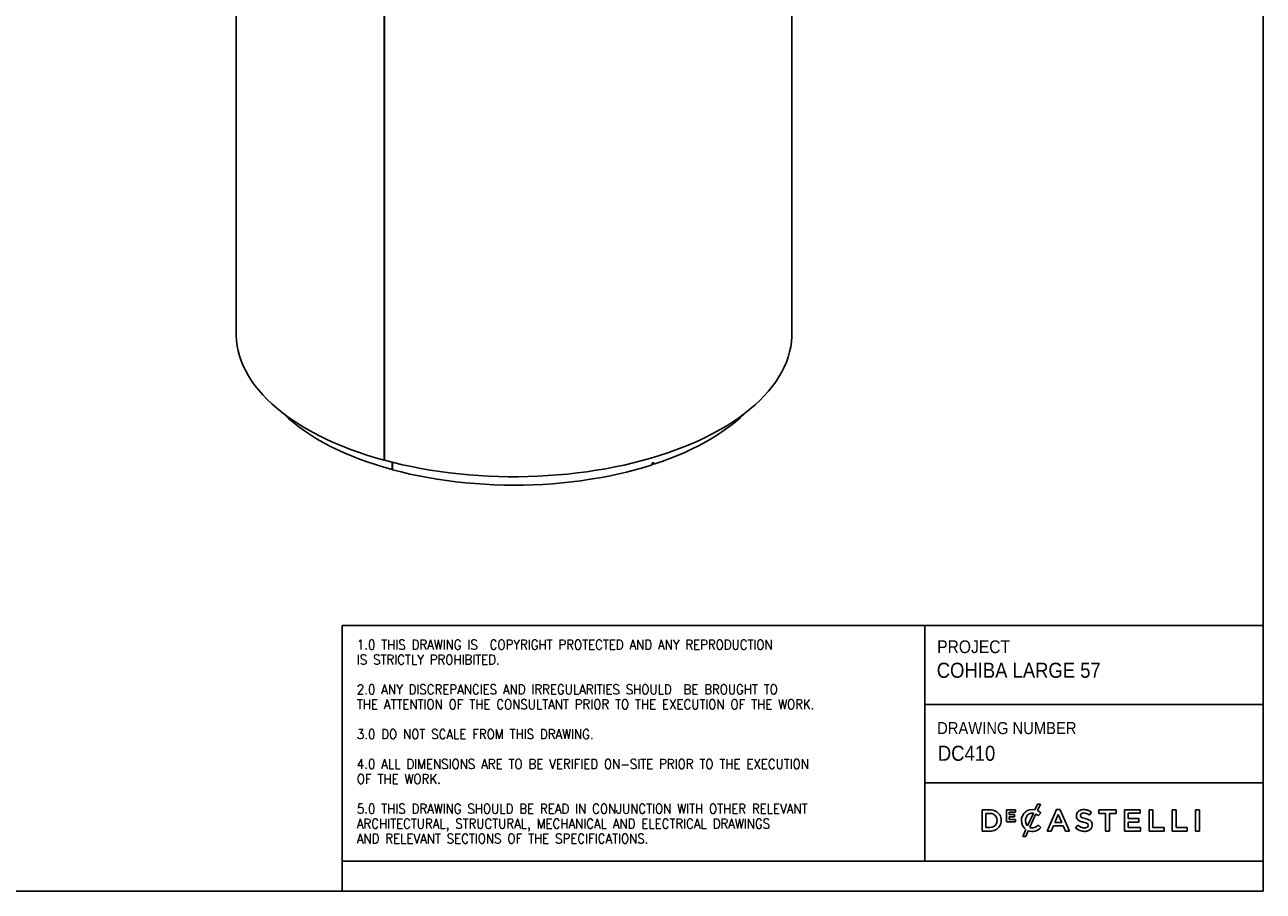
# Model space of a CAD drawing. Header units: millimetres. Extents: x 274 to 3554, y 169 to 2465.
# Tile 2 of 3: x 1914 to 3554, y 169 to 1317. Entities that reach past the tile are written whole.
import ezdxf

# ---------------------------------------------------------------- set-up
doc = ezdxf.new("R2010")
doc.units = ezdxf.units.MM
doc.header["$LTSCALE"] = 8
doc.linetypes.add('SLD-Solido', pattern=[0])
doc.layers.add('NOTE', color=3, linetype='SLD-Solido')
doc.layers.add('SCHIZZI', color=9, linetype='Continuous')
doc.styles.add('SLDTEXTSTYLE0', font='GOTHIC.TTF', dxfattribs={"width": 0.913})
doc.styles.add('SLDTEXTSTYLE1', font='romans__.ttf', dxfattribs={"width": 0.893})

msp = doc.modelspace()

# ---------------------------------------------------------------- linework, layer by layer
for p, q in [((2194.23, 1535.89), (2194.23, 907.3)), ((2930.23, 907.3), (2930.23, 1535.89)), ((2390.2, 1368.34), (2390.2, 739.75)), ((2390.78, 1368.18), (2390.78, 739.59)), ((2390.2, 739.75), (2390.78, 740.33)), ((2401.01, 736.92), (2401.01, 727.15)), ((2401.01, 727.15), (2401.13, 727.27)), ((2401.13, 727.12), (2401.13, 736.89)), ((2745.02, 735.82), (2745.02, 733.54)), ((2745.85, 735.43), (2745.85, 736.09)), ((2747.28, 734.27), (2745.85, 735.43)), ((2747.28, 734.27), (2747.28, 736.56))]:
    msp.add_line(p, q)
at = {"flags": 128}
for points in [[(2390.2, 739.75), (2378.7, 743.02), (2367.43, 746.5), (2356.42, 750.18), (2345.66, 754.06), (2335.18, 758.14), (2324.99, 762.41), (2315.11, 766.86), (2305.54, 771.49), (2296.29, 776.29), (2287.38, 781.27), (2278.83, 786.4), (2270.63, 791.68), (2262.81, 797.11), (2255.36, 802.69), (2248.31, 808.39), (2241.66, 814.23), (2235.42, 820.18), (2229.59, 826.24), (2224.18, 832.4), (2219.21, 838.66), (2214.67, 845.01), (2210.58, 851.44), (2206.93, 857.94), (2203.74, 864.5), (2201, 871.11), (2198.73, 877.77), (2196.91, 884.47), (2195.56, 891.2), (2194.68, 897.95), (2194.27, 904.71), (2194.23, 907.3)], [(2930.23, 907.3), (2930.15, 903.29), (2929.64, 896.53), (2928.66, 889.79), (2927.21, 883.07), (2925.3, 876.37), (2922.93, 869.72), (2920.1, 863.12), (2916.81, 856.57), (2913.07, 850.08), (2908.88, 843.67), (2904.25, 837.34), (2899.19, 831.1), (2893.69, 824.96), (2887.78, 818.92), (2881.45, 812.99), (2874.71, 807.19), (2867.58, 801.51), (2860.05, 795.96), (2852.15, 790.56), (2843.88, 785.31), (2835.25, 780.21), (2826.27, 775.27), (2816.95, 770.51), (2807.31, 765.91), (2797.36, 761.5), (2787.11, 757.27), (2776.57, 753.23), (2765.76, 749.39), (2754.69, 745.75), (2743.38, 742.32), (2731.83, 739.09), (2720.07, 736.08), (2708.11, 733.29), (2695.96, 730.72), (2683.64, 728.38), (2671.17, 726.26), (2658.56, 724.37), (2645.82, 722.72), (2632.98, 721.3), (2620.05, 720.12), (2607.05, 719.18), (2593.99, 718.47), (2580.88, 718.01), (2567.76, 717.79), (2554.62, 717.81), (2541.5, 718.07), (2528.4, 718.57), (2515.35, 719.31), (2502.36, 720.29), (2489.44, 721.51), (2476.61, 722.97), (2463.9, 724.66), (2451.31, 726.58), (2438.86, 728.73), (2426.56, 731.12), (2414.44, 733.72), (2402.51, 736.55), (2390.78, 739.59)], [(2401.01, 727.15), (2389.75, 730.36), (2378.72, 733.77), (2367.95, 737.4), (2357.46, 741.23), (2347.24, 745.25), (2337.32, 749.47), (2327.72, 753.88), (2318.44, 758.47), (2309.5, 763.24), (2300.91, 768.17), (2292.68, 773.26), (2284.83, 778.51), (2277.36, 783.9), (2270.29, 789.44), (2263.62, 795.11), (2257.37, 800.9), (2256.19, 802.05)], [(2868.28, 802.05), (2867.96, 801.74), (2861.77, 795.93), (2855.16, 790.24), (2848.14, 784.69), (2840.73, 779.27), (2832.93, 774), (2824.75, 768.88), (2816.21, 763.93), (2807.32, 759.14), (2798.08, 754.52), (2788.52, 750.09), (2778.65, 745.84), (2768.47, 741.78), (2758.01, 737.93), (2747.28, 734.27)], [(2745.02, 733.54), (2733.98, 730.14), (2722.7, 726.95), (2711.2, 723.98), (2699.49, 721.23), (2687.59, 718.71), (2675.52, 716.42), (2663.29, 714.37), (2650.92, 712.55), (2638.43, 710.96), (2625.83, 709.62), (2613.15, 708.52), (2600.39, 707.67), (2587.58, 707.06), (2574.73, 706.7), (2561.87, 706.58), (2549.01, 706.71), (2536.17, 707.09), (2523.36, 707.71), (2510.6, 708.58), (2497.92, 709.69), (2485.33, 711.05), (2472.84, 712.64), (2460.48, 714.48), (2448.26, 716.55), (2436.2, 718.85), (2424.31, 721.38), (2412.62, 724.14), (2401.13, 727.12)]]:
    msp.add_lwpolyline(points, dxfattribs=at)
msp.add_arc((2600.56, 1185.42), 472.24, 287.81221, 288.10065)
at = {"layer": 'SCHIZZI', "color": 7, "true_color": 0xffffff}
for p, q in [((3554.38, 168.58), (3554.22, 2464.58)), ((2334.83, 520.78), (2334.83, 208.58)), ((2334.83, 520.78), (3554.35, 520.78)), ((3106.17, 520.78), (3106.17, 208.58)), ((3106.17, 416.14), (3554.36, 416.14)), ((3106.17, 312.42), (3554.37, 312.42)), ((3255.44, 283.98), (3252.05, 276.53)), ((3259.35, 283.98), (3255.44, 283.98)), ((3255.47, 275.45), (3259.35, 283.98)), ((3192.54, 276.49), (3181.99, 276.49)), ((3181.99, 276.49), (3181.99, 248.31)), ((3187.18, 253.05), (3187.18, 271.74)), ((3187.18, 271.74), (3192.54, 271.74)), ((3226.18, 276.29), (3214.38, 276.29)), ((3214.38, 276.29), (3214.38, 260.66)), ((3217.8, 270.06), (3217.8, 273.24)), ((3217.8, 273.24), (3226.18, 273.24)), ((3225.17, 270.06), (3217.8, 270.06)), ((3217.8, 267), (3225.17, 267)), ((3217.8, 263.72), (3217.8, 267)), ((3226.29, 263.72), (3217.8, 263.72)), ((3225.17, 267), (3225.17, 270.06)), ((3226.18, 273.24), (3226.18, 276.29)), ((3226.29, 260.66), (3226.29, 263.72)), ((3249.96, 272.09), (3242.31, 255.29)), ((3245.3, 253.26), (3253.36, 270.97)), ((3256.47, 268.65), (3259.8, 272.49)), ((3259.8, 272.49), (3259.7, 272.58)), ((3280.72, 276.69), (3268.32, 248.31)), ((3278.43, 259.67), (3283, 270.33)), ((3285.45, 276.69), (3280.72, 276.69)), ((3283, 270.33), (3287.62, 259.67)), ((3285.48, 276.6), (3285.45, 276.69)), ((3297.84, 248.31), (3285.48, 276.6)), ((3324.09, 269.42), (3326.88, 273.35)), ((3359.64, 276.49), (3336.72, 276.49)), ((3336.72, 276.49), (3336.72, 271.67)), ((3336.72, 271.67), (3345.57, 271.67)), ((3345.57, 271.67), (3345.57, 248.31)), ((3350.79, 248.31), (3350.79, 271.67)), ((3350.79, 271.67), (3359.64, 271.67)), ((3359.64, 271.67), (3359.64, 276.49)), ((3391.49, 276.49), (3370.52, 276.49)), ((3370.52, 276.49), (3370.52, 248.31)), ((3375.71, 264.85), (3375.71, 271.82)), ((3375.71, 271.82), (3391.49, 271.82)), ((3389.7, 264.85), (3375.71, 264.85)), ((3389.7, 260.19), (3389.7, 264.85)), ((3391.49, 271.82), (3391.49, 276.49)), ((3408.39, 276.49), (3403.21, 276.49)), ((3403.21, 276.49), (3403.21, 248.31)), ((3408.39, 253.05), (3408.39, 276.49)), ((3439.04, 276.49), (3433.86, 276.49)), ((3433.86, 276.49), (3433.86, 248.31)), ((3439.04, 253.05), (3439.04, 276.49)), ((3464.79, 276.49), (3464.79, 248.31)), ((3469.97, 276.49), (3464.79, 276.49)), ((3469.97, 248.31), (3469.97, 276.49)), ((3181.99, 248.31), (3192.54, 248.31)), ((3192.54, 253.05), (3187.18, 253.05)), ((3214.38, 260.66), (3226.29, 260.66)), ((3234.16, 262.26), (3234.16, 262.32)), ((3240.09, 250.43), (3235.87, 241.16)), ((3239.79, 241.16), (3243.25, 248.76)), ((3260, 252.91), (3256.66, 256.29)), ((3259.9, 252.82), (3260, 252.91)), ((3268.32, 248.31), (3273.65, 248.31)), ((3273.65, 248.31), (3276.52, 255.04)), ((3276.52, 255.04), (3289.53, 255.04)), ((3287.62, 259.67), (3278.43, 259.67)), ((3289.53, 255.04), (3292.36, 248.31)), ((3292.36, 248.31), (3297.84, 248.31)), ((3309.09, 256.15), (3305.96, 252.44)), ((3345.57, 248.31), (3350.79, 248.31)), ((3370.52, 248.31), (3391.69, 248.31)), ((3375.71, 260.19), (3389.7, 260.19)), ((3375.71, 252.97), (3375.71, 260.19)), ((3391.69, 252.97), (3375.71, 252.97)), ((3391.69, 248.31), (3391.69, 252.97)), ((3403.21, 248.31), (3423.06, 248.31)), ((3423.06, 253.05), (3408.39, 253.05)), ((3423.06, 248.31), (3423.06, 253.05)), ((3433.86, 248.31), (3453.71, 248.31)), ((3453.71, 253.05), (3439.04, 253.05)), ((3453.71, 248.31), (3453.71, 253.05)), ((3464.79, 248.31), (3469.97, 248.31)), ((3235.87, 241.16), (3239.79, 241.16)), ((2334.83, 208.58), (2334.83, 168.58)), ((2334.83, 208.58), (3554.37, 208.58)), ((274.38, 168.58), (3554.38, 168.58))]:
    msp.add_line(p, q, dxfattribs=at)
for centre, radius, start, end in [((3193.3, 262.4), 14.11, 266.90157, 93.09843), ((3192.74, 262.4), 9.35, 268.76628, 91.23372), ((3248.61, 262.49), 14.46, 76.24523, 180.89091), ((3250.38, 262.49), 10.81, 153.58432, 221.73663), ((3248.59, 263.37), 8.82, 81.04863, 153.58432), ((3246.24, 258.16), 14.65, 45.72598, 60.90731), ((3249.19, 261.61), 15.2, 45.71394, 65.58709), ((3316.11, 268.47), 9.09, 162.43966, 192.31941), ((3313.15, 267.66), 6.02, 190.78984, 232.66765), ((3314.87, 268.6), 7.87, 114.63446, 160.64301), ((3316.28, 271.76), 11.18, 232.66765, 251.27083), ((3316.56, 264.92), 11.92, 89.50788, 114.63446), ((3315.28, 269.04), 3.13, 146.85935, 193.31029), ((3314.78, 268.92), 2.62, 193.31029, 230.56735), ((3315.84, 268.1), 4.14, 98.98092, 140.32353), ((3317.2, 272.21), 6.7, 232.44778, 252.59774), ((3316.65, 263.01), 9.3, 77.54474, 98.98092), ((3325.71, 295.61), 31.59, 250.55867, 257.31246), ((3316.78, 259.98), 16.86, 72.44471, 90.39732), ((3315.41, 258.59), 13.88, 51.25781, 76.47292), ((3314.45, 244.29), 20.95, 64.63254, 78.09895), ((3316.09, 259.33), 17.69, 52.42183, 70.96437), ((3320.57, 256.2), 7.57, 28.77124, 67.85987), ((3248.93, 262.26), 14.77, 180, 233.25786), ((3248.62, 262.96), 15.18, 249.30365, 318.58458), ((3248.77, 261.99), 9.4, 248.28377, 285.8766), ((3247.74, 264.57), 12.17, 287.21436, 317.11848), ((3317.55, 265.16), 17.21, 227.67997, 255.77334), ((3318.44, 265.83), 13.46, 225.98856, 252.68232), ((3321.43, 284.8), 25.19, 249.70068, 255.51463), ((3317.74, 265.92), 18, 255.77334, 272.44794), ((3317.8, 263.76), 11.29, 252.68232, 275.6739), ((3311.78, 247.47), 13.36, 73.32325, 75.51463), ((3319.86, 276.12), 16.41, 254.99999, 258.29329), ((3311.8, 237.22), 23.31, 70.27129, 78.29329), ((3318.21, 259.79), 11.85, 271.47111, 299.92604), ((3318.48, 257.77), 5.26, 274.6813, 307.58878), ((3316.95, 251.13), 8.49, 58.43436, 71.28416), ((3319.98, 255.94), 2.81, 27.46177, 59.71525), ((3319.9, 255.78), 2.82, 309.48388, 346.59381), ((3319.35, 255.91), 3.39, 346.59381, 22.92671), ((3320.48, 255.84), 7.3, 299.92604, 337.37946), ((3318.63, 256.43), 9.23, 338.409, 21.69569)]:
    msp.add_arc(centre, radius, start, end, dxfattribs=at)

# ---------------------------------------------------------------- texts
at = {"layer": 'NOTE', "color": 7, "true_color": 0xffffff, "attachment_point": 1}
for s, insert, char_height, style in [('1.0 THIS DRAWING IS  COPYRIGHT PROTECTED AND ANY REPRODUCTION', (2354.12, 501.63), 12.8, 'SLDTEXTSTYLE1'), ('PROJECT', (3122.58, 500.98), 16.933, 'SLDTEXTSTYLE0'), ('IS STRICTLY PROHIBITED.', (2354.12, 481.88), 12.8, 'SLDTEXTSTYLE1'), ('COHIBA LARGE 57', (3122.05, 471.37), 20, 'SLDTEXTSTYLE0'), ('2.0 ANY DISCREPANCIES AND IRREGULARITIES SHOULD  BE BROUGHT TO ', (2354.12, 442.36), 12.8, 'SLDTEXTSTYLE1'), ('THE ATTENTION OF THE CONSULTANT PRIOR TO THE EXECUTION OF THE WORK.', (2354.12, 422.61), 12.8, 'SLDTEXTSTYLE1'), ('3.0 DO NOT SCALE FROM THIS DRAWING.', (2354.12, 383.1), 12.8, 'SLDTEXTSTYLE1'), ('DRAWING NUMBER', (3122.58, 392.75), 16, 'SLDTEXTSTYLE0'), (' DC410', (3116.74, 361.38), 20, 'SLDTEXTSTYLE0'), ('4.0 ALL DIMENSIONS ARE TO BE VERIFIED ON-SITE PRIOR TO THE EXECUTION ', (2354.12, 343.59), 12.8, 'SLDTEXTSTYLE1'), ('OF THE WORK.', (2354.12, 323.83), 12.8, 'SLDTEXTSTYLE1'), ('5.0 THIS DRAWING SHOULD BE READ IN CONJUNCTION WITH OTHER RELEVANT ', (2354.12, 284.32), 12.8, 'SLDTEXTSTYLE1'), ('ARCHITECTURAL, STRUCTURAL, MECHANICAL AND ELECTRICAL DRAWINGS ', (2354.12, 264.56), 12.8, 'SLDTEXTSTYLE1'), ('AND RELEVANT SECTIONS OF THE SPECIFICATIONS.', (2354.12, 244.81), 12.8, 'SLDTEXTSTYLE1')]:
    msp.add_mtext(s, dxfattribs=dict(at, insert=insert, char_height=char_height, style=style))

doc.saveas('drawing.dxf')
